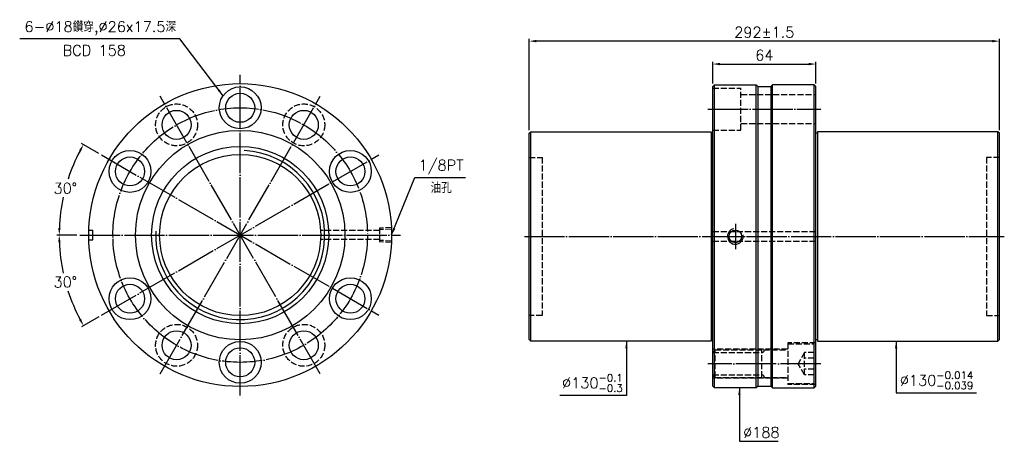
# Model space of a CAD drawing. Header units: millimetres. Extents: x 3557 to 4169, y -2310 to -2048.
import ezdxf

# ---------------------------------------------------------------- set-up
doc = ezdxf.new("R2010")
doc.units = ezdxf.units.MM
doc.header["$LTSCALE"] = 1.25
doc.linetypes.add('CENTER', pattern=[22, 20, -1, 0, -1])
doc.linetypes.add('DASHED', pattern=[4, 3, -1])
for name, color, linetype in [('DDVIEW', 7, 'Continuous'), ('NT', 7, 'Continuous'), ('NT-DIM', 2, 'Continuous')]:
    doc.layers.add(name, color=color, linetype=linetype)
doc.styles.get("Standard").update_dxf_attribs({"font": 'simplex.shx', "bigfont": 'chineset.shx'})
doc.dimstyles.new('ISO-25', dxfattribs={"dimscale": 2.2, "dimtxt": 3, "dimasz": 2, "dimexe": 0.646, "dimexo": 0.862, "dimgap": 1, "dimtad": 1, "dimdec": 3, "dimdsep": 46, "dimtxsty": 'Standard', "dimcen": 1.5, "dimclrd": 256, "dimclre": 256, "dimclrt": 256, "dimazin": 2, "dimtfac": 1, "dimtdec": 3, "dimtmove": 0, "dimatfit": 3, "dimfxl": 0, "dimtolj": 1, "dimlwd": -1, "dimlwe": -1, "dimarcsym": 0})

# ---------------------------------------------------------------- blocks, each defined once
blk = doc.blocks.new('*D0')
at = {"layer": 'Defpoints', "color": 0}
for p in [(3780.51, -2132), (3594.84, -2181.75), (3793.84, -2181.75), (3583.69, -2201.26), (3608.17, -2231.5)]:
    blk.add_point(p, dxfattribs=at)
at = {"layer": 'NT-DIM'}
for p, q in [((3592.94, -2181.75), (3580.56, -2181.75)), ((3606.53, -2232.45), (3595.81, -2238.64))]:
    blk.add_line(p, q, dxfattribs=at)
for start, end in [(182.24388, 192.12623), (197.91021, 207.75612)]:
    blk.add_arc((3694.34, -2181.75), 112.36, start, end, dxfattribs=at)
for points in [[(3581.34, -2186.17), (3582.8, -2186.14), (3581.98, -2181.75)], [(3595.55, -2233.73), (3594.27, -2234.43), (3597.04, -2237.93)]]:
    blk.add_solid(points, dxfattribs=at)
at = {"layer": 'NT-DIM', "insert": (3585.81, -2210.83), "char_height": 6.6, "attachment_point": 5, "rotation": 1}
blk.add_mtext('\\A1;30°', dxfattribs=at)
blk = doc.blocks.new('*D1')
at = {"layer": 'Defpoints', "color": 0}
for p in [(3608.17, -2132), (3588.76, -2143.32), (3594.84, -2181.75), (3793.84, -2181.75), (3780.51, -2231.5)]:
    blk.add_point(p, dxfattribs=at)
at = {"layer": 'NT-DIM'}
for p, q in [((3606.53, -2131.06), (3595.81, -2124.86)), ((3592.94, -2181.75), (3580.56, -2181.75))]:
    blk.add_line(p, q, dxfattribs=at)
for start, end in [(152.24388, 162.05938), (167.89792, 177.75612)]:
    blk.add_arc((3694.34, -2181.75), 112.36, start, end, dxfattribs=at)
for points in [[(3594.27, -2129.07), (3595.55, -2129.78), (3597.04, -2125.57)], [(3582.8, -2177.37), (3581.34, -2177.34), (3581.98, -2181.75)]]:
    blk.add_solid(points, dxfattribs=at)
at = {"layer": 'NT-DIM', "insert": (3585.81, -2152.67), "char_height": 6.6, "attachment_point": 5, "rotation": 1}
blk.add_mtext('\\A1;30°', dxfattribs=at)
blk = doc.blocks.new('*D2')
at = {"layer": 'Defpoints', "color": 0}
for p in [(4051.76, -2075.59), (3987.76, -2089.58), (4051.76, -2089.58)]:
    blk.add_point(p, dxfattribs=at)
at = {"layer": 'NT-DIM'}
for p, q in [((3987.76, -2087.68), (3987.76, -2074.17)), ((3992.16, -2075.59), (4047.36, -2075.59)), ((4051.76, -2087.68), (4051.76, -2074.17))]:
    blk.add_line(p, q, dxfattribs=at)
for points in [[(3992.16, -2074.86), (3992.16, -2076.33), (3987.76, -2075.59)], [(4047.36, -2074.86), (4047.36, -2076.33), (4051.76, -2075.59)]]:
    blk.add_solid(points, dxfattribs=at)
at = {"layer": 'NT-DIM', "insert": (4019.76, -2070.09), "char_height": 6.6, "attachment_point": 5}
blk.add_mtext('\\A1;64', dxfattribs=at)
blk = doc.blocks.new('*D3')
at = {"layer": 'Defpoints', "color": 0}
for p in [(3873.76, -2061.37), (3873.76, -2118.58), (4165.76, -2118.58)]:
    blk.add_point(p, dxfattribs=at)
at = {"layer": 'NT-DIM'}
for p, q in [((3873.76, -2116.68), (3873.76, -2059.95)), ((4165.76, -2116.68), (4165.76, -2059.95)), ((4161.36, -2061.37), (3878.16, -2061.37))]:
    blk.add_line(p, q, dxfattribs=at)
for points in [[(3878.16, -2060.64), (3878.16, -2062.1), (3873.76, -2061.37)], [(4161.36, -2060.64), (4161.36, -2062.1), (4165.76, -2061.37)]]:
    blk.add_solid(points, dxfattribs=at)
at = {"layer": 'NT-DIM', "insert": (4019.76, -2055.87), "char_height": 6.6, "attachment_point": 5}
blk.add_mtext('\\A1;292%%P1.5', dxfattribs=at)

msp = doc.modelspace()

# ---------------------------------------------------------------- linework, layer by layer
at = {"layer": 'DDVIEW', "color": 3, "linetype": 'CENTER'}
for p, q in [((3694.3412, -2281.2536), (3694.3412, -2082.2536)), ((3744.0912, -2267.9232), (3644.5912, -2095.5841)), ((3644.5912, -2267.9232), (3744.0912, -2095.5841)), ((3608.1717, -2231.5036), (3780.5107, -2132.0036)), ((3608.1717, -2132.0036), (3780.5107, -2231.5036)), ((3594.8412, -2181.7536), (3793.8412, -2181.7536))]:
    msp.add_line(p, q, dxfattribs=at)
at = {"layer": 'DDVIEW'}
for p, q in [((3600.3891, -2178.7536), (3602.8412, -2178.7536)), ((3602.8412, -2184.7536), (3602.8412, -2178.7536)), ((3600.3891, -2184.7536), (3602.8412, -2184.7536))]:
    msp.add_line(p, q, dxfattribs=at)
at = {"layer": 'DDVIEW', "color": 1, "linetype": 'DASHED'}
for p, q in [((3780.8412, -2179.0036), (3744.2655, -2179.0036)), ((3788.2236, -2177.0532), (3780.8412, -2177.5146)), ((3780.8412, -2177.5146), (3780.8412, -2185.9926)), ((3788.2672, -2178.0233), (3780.8412, -2178.4874)), ((3780.8412, -2184.5036), (3744.2655, -2184.5036)), ((3788.2672, -2185.484), (3780.8412, -2185.0198)), ((3788.2236, -2186.454), (3780.8412, -2185.9926))]:
    msp.add_line(p, q, dxfattribs=at)
at = {"layer": 'DDVIEW'}
for centre, radius in [((3694.3412, -2181.7536), 94), ((3694.3412, -2102.7536), 13), ((3694.3412, -2102.7536), 9), ((3654.8412, -2113.3376), 9), ((3733.8412, -2113.3376), 9), ((3694.3412, -2181.7536), 65), ((3694.3412, -2181.7536), 55), ((3625.9252, -2142.2536), 13), ((3625.9252, -2142.2536), 9), ((3694.3412, -2181.7536), 50), ((3762.7572, -2142.2536), 13), ((3762.7572, -2142.2536), 9), ((3625.9252, -2221.2536), 13), ((3625.9252, -2221.2536), 9), ((3762.7572, -2221.2536), 13), ((3762.7572, -2221.2536), 9), ((3654.8412, -2250.1696), 9), ((3733.8412, -2250.1696), 9), ((3694.3412, -2260.7536), 13), ((3694.3412, -2260.7536), 9)]:
    msp.add_circle(centre, radius, dxfattribs=at)
at = {"layer": 'DDVIEW', "color": 3, "linetype": 'CENTER'}
msp.add_circle((3694.3412, -2181.7536), 79, dxfattribs=at)
at = {"layer": 'DDVIEW', "color": 1, "linetype": 'DASHED'}
for centre in [(3654.8412, -2113.3376), (3733.8412, -2113.3376), (3654.8412, -2250.1696), (3733.8412, -2250.1696)]:
    msp.add_circle(centre, 13, dxfattribs=at)
at = {"layer": 'DDVIEW', "color": 5}
msp.add_arc((3694.3412, -2181.7536), 52.5, 177.3833658, 87.3833658, dxfattribs=at)
at = {"layer": 'NT', "linetype": 'ByBlock'}
for p, q in [((3987.7647, -2089.5783), (3988.7647, -2088.5783)), ((3987.7647, -2275.5783), (3987.7647, -2089.5783)), ((3988.7647, -2088.5783), (4014.7647, -2088.5783)), ((3988.7647, -2276.5783), (3988.7647, -2088.5783)), ((4014.7647, -2088.5783), (4015.7647, -2089.5783)), ((4014.7647, -2276.5783), (4014.7647, -2088.5783)), ((4015.7647, -2089.5783), (4015.7647, -2275.5783)), ((4024.7647, -2088.5783), (4023.7647, -2089.5783)), ((4023.7647, -2089.5783), (4023.7647, -2275.5783)), ((4050.7647, -2088.5783), (4024.7647, -2088.5783)), ((4024.7647, -2276.5783), (4024.7647, -2088.5783)), ((4051.7647, -2089.5783), (4050.7647, -2088.5783)), ((4050.7647, -2276.5783), (4050.7647, -2088.5783)), ((4051.7647, -2275.5783), (4051.7647, -2089.5783)), ((3873.7647, -2118.5783), (3874.7647, -2117.5783)), ((3873.7647, -2246.5783), (3873.7647, -2118.5783)), ((3874.7647, -2117.5783), (3986.7647, -2117.5783)), ((3874.7647, -2247.5783), (3874.7647, -2117.5783)), ((3986.7647, -2117.5783), (3986.7647, -2247.5783)), ((3986.7647, -2118.5783), (3987.7647, -2118.5783)), ((4052.7647, -2118.5783), (4051.7647, -2118.5783)), ((4164.7647, -2117.5783), (4052.7647, -2117.5783)), ((4052.7647, -2117.5783), (4052.7647, -2247.5783)), ((4165.7647, -2118.5783), (4164.7647, -2117.5783)), ((4164.7647, -2247.5783), (4164.7647, -2117.5783)), ((4165.7647, -2246.5783), (4165.7647, -2118.5783)), ((3874.7647, -2247.5783), (3873.7647, -2246.5783)), ((3986.7647, -2247.5783), (3874.7647, -2247.5783)), ((3987.7647, -2246.5783), (3986.7647, -2246.5783)), ((4051.7647, -2246.5783), (4052.7647, -2246.5783)), ((4052.7647, -2247.5783), (4164.7647, -2247.5783)), ((4164.7647, -2247.5783), (4165.7647, -2246.5783)), ((3988.7647, -2276.5783), (3987.7647, -2275.5783)), ((4014.7647, -2276.5783), (3988.7647, -2276.5783)), ((4015.7647, -2275.5783), (4014.7647, -2276.5783)), ((4023.7647, -2275.5783), (4024.7647, -2276.5783)), ((4024.7647, -2276.5783), (4050.7647, -2276.5783)), ((4050.7647, -2276.5783), (4051.7647, -2275.5783))]:
    msp.add_line(p, q, dxfattribs=at)
at = {"layer": 'NT', "color": 1, "linetype": 'DASHED'}
for p, q in [((3987.7647, -2090.5783), (4005.2647, -2090.5783)), ((4005.2647, -2116.5783), (4005.2647, -2090.5783)), ((4005.2647, -2094.5783), (4051.7647, -2094.5783)), ((4005.2647, -2112.5783), (4051.7647, -2112.5783)), ((3987.7647, -2116.5783), (4005.2647, -2116.5783)), ((3873.7647, -2133.5783), (3881.7647, -2133.5783)), ((3881.7647, -2133.5783), (3881.7647, -2231.5783)), ((4165.7647, -2133.5783), (4157.7647, -2133.5783)), ((4157.7647, -2133.5783), (4157.7647, -2231.5783)), ((3987.7647, -2179.5783), (4051.7647, -2179.5783)), ((3987.7647, -2185.5783), (4051.7647, -2185.5783)), ((3881.7647, -2231.5783), (3873.7647, -2231.5783)), ((4157.7647, -2231.5783), (4165.7647, -2231.5783)), ((4034.2647, -2248.5783), (4034.2647, -2274.5783)), ((4051.7647, -2248.5783), (4034.2647, -2248.5783)), ((4034.2647, -2249.3283), (4050.7647, -2249.3283)), ((4050.7647, -2273.8283), (4050.7647, -2249.3283)), ((4034.2647, -2252.5783), (3987.7647, -2252.5783)), ((3989.2647, -2253.0783), (3987.7647, -2254.5783)), ((3987.7647, -2254.5783), (4018.2647, -2254.5783)), ((3989.2647, -2253.0783), (4034.2647, -2253.0783)), ((3989.2647, -2270.0783), (3989.2647, -2253.0783)), ((4018.2647, -2270.0783), (4018.2647, -2253.0783)), ((4044.7647, -2254.6501), (4040.7647, -2261.5783)), ((4050.7647, -2254.6501), (4044.7647, -2254.6501)), ((4044.7647, -2268.5065), (4044.7647, -2254.6501)), ((4044.7647, -2268.5065), (4040.7647, -2261.5783)), ((4050.7647, -2258.1142), (4044.7647, -2258.1142)), ((4050.7647, -2265.0424), (4044.7647, -2265.0424)), ((3987.7647, -2268.5783), (4018.2647, -2268.5783)), ((3989.2647, -2270.0783), (3987.7647, -2268.5783)), ((4034.2647, -2270.5783), (3987.7647, -2270.5783)), ((3989.2647, -2270.0783), (4034.2647, -2270.0783)), ((4034.2647, -2273.8283), (4050.7647, -2273.8283)), ((4050.7647, -2268.5065), (4044.7647, -2268.5065)), ((4051.7647, -2274.5783), (4034.2647, -2274.5783))]:
    msp.add_line(p, q, dxfattribs=at)
at = {"layer": 'NT'}
for p, q in [((4015.7647, -2089.5783), (4023.7647, -2089.5783)), ((4015.7647, -2275.5783), (4023.7647, -2275.5783))]:
    msp.add_line(p, q, dxfattribs=at)
at = {"layer": 'NT', "color": 3, "linetype": 'CENTER'}
for p, q in [((3984.7647, -2103.5783), (4054.7647, -2103.5783)), ((4001.7647, -2174.7143), (4001.7647, -2190.4423)), ((3870.7647, -2182.5783), (4168.7647, -2182.5783)), ((4054.7647, -2261.5783), (3984.7647, -2261.5783))]:
    msp.add_line(p, q, dxfattribs=at)
at = {"layer": 'NT'}
msp.add_circle((4001.7647, -2182.5783), 3.8912, dxfattribs=at)
at = {"layer": 'NT', "color": 5}
msp.add_arc((4001.7647, -2182.5783), 4.864, 101.8641625, 11.8641625, dxfattribs=at)
at = {"layer": 'NT', "color": 1, "linetype": 'DASHED'}
for centre, start, end in [((4018.2647, -2253.0783), 270, 0), ((4018.2647, -2270.0783), 0, 90)]:
    msp.add_arc(centre, 1.5, start, end, dxfattribs=at)

# ---------------------------------------------------------------- texts
at = {"layer": 'NT-DIM', "char_height": 6.6}
for s, insert, attachment_point in [('6-%%C18鑽穿,%%C26x17.5深', (3654.5524, -2057.6894), 9), ('BCD 158', (3623.3955, -2070.387), 9), ('\\A1;\\A1;\\A1;\\A1;1/8PT', (3805.0171, -2143.8883), 7), ('油孔', (3812.5084, -2155.6543), 7), ('\\A1;\\A1;\\A1;%%C130{\\H0.7x;\\S-0.1^ -0.3;}', (3931.8539, -2279.1027), 9), ('\\A1;\\A1;\\A1;%%C130{\\H0.7x;\\S-0.014^ -0.039;}', (4103.9105, -2277.4793), 7), ('\\A1;\\A1;%%C188', (4006.5899, -2307.5616), 7)]:
    msp.add_mtext(s, dxfattribs=dict(at, insert=insert, attachment_point=attachment_point))

# ---------------------------------------------------------------- dimensions: what is measured, and where the dimension line sits
at = {"layer": 'NT-DIM'}
dim = msp.add_linear_dim(base=(3873.7647, -2061.3701), p1=(4165.7647, -2118.5783), p2=(3873.7647, -2118.5783), text='<>%%P1.5', dimstyle='ISO-25', dxfattribs=at)
dim.commit()
dim.dimension.update_dxf_attribs({"geometry": '*D3', "text_midpoint": (4019.7647, -2055.8701)})
dim = msp.add_linear_dim(base=(4051.7647, -2075.5942), p1=(3987.7647, -2089.5783), p2=(4051.7647, -2089.5783), dimstyle='ISO-25', dxfattribs=at)
dim.commit()
dim.dimension.update_dxf_attribs({"geometry": '*D2', "text_midpoint": (4019.7647, -2070.0942)})
for base, line2, picture, middle in [((3588.7593, -2143.325), ((3608.1717, -2132.0036), (3780.5107, -2231.5036)), '*D1', (3585.8118, -2152.6733)), ((3583.6903, -2201.2644), ((3608.1717, -2231.5036), (3780.5107, -2132.0036)), '*D0', (3585.8118, -2210.834))]:
    dim = msp.add_angular_dim_2l(base=base, line1=((3594.8412, -2181.7536), (3793.8412, -2181.7536)), line2=line2, dimstyle='ISO-25', dxfattribs=at)
    dim.commit()
    dim.dimension.update_dxf_attribs({"geometry": picture, "text_midpoint": middle, "text_rotation": 1})

# ---------------------------------------------------------------- leaders
at = {"layer": 'NT-DIM', "annotation_type": 0, "has_hookline": 1}
for points, hookline_direction, text_width in [([(3683.6906, -2095.2994), (3656.8524, -2059.8894), (3656.7524, -2059.8894)], 1, 97.1143), ([(3788.3412, -2181.6815), (3802.7179, -2146.0756), (3802.8171, -2146.0883)], 0, 29.2286), ([(3934.1539, -2247.5783), (3934.1539, -2281.3027), (3934.0539, -2281.3027)], 1, 38.9714), ([(4101.6105, -2247.5783), (4101.6105, -2279.6793), (4101.7105, -2279.6793)], 0, 47.5514), ([(4004.2899, -2276.5783), (4004.2899, -2309.7616), (4004.3899, -2309.7616)], 0, 21.6857)]:
    msp.add_leader(points, dimstyle='ISO-25', dxfattribs=dict(at, hookline_direction=hookline_direction, text_width=text_width))

doc.saveas('drawing.dxf')
